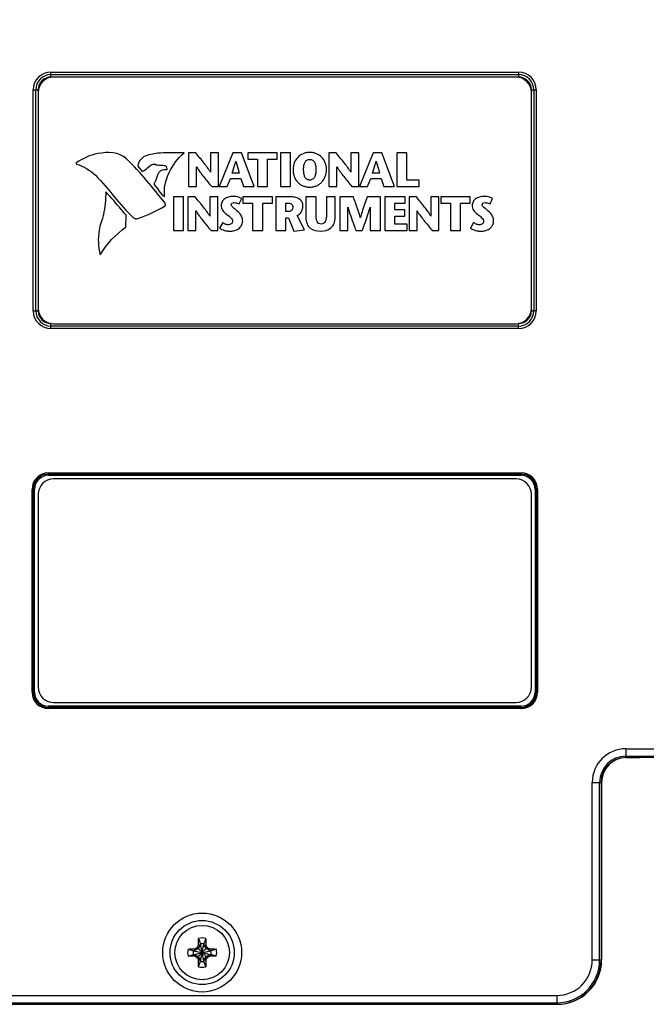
# Model space of a CAD drawing. Header units: inches. Extents: x 0 to 22, y 0 to 17.
# Tile 28 of 42: x 10.4 to 13, y 6.5 to 10.5. Entities that reach past the tile are written whole.
import ezdxf

# ---------------------------------------------------------------- set-up
doc = ezdxf.new("R2010")
doc.units = ezdxf.units.IN
doc.header["$LTSCALE"] = 1.21
doc.header["$MEASUREMENT"] = 0
doc.layers.get('0').update_dxf_attribs({"linetype": 'CONTINUOUS'})
doc.layers.add('DIMENSIONS', color=7, linetype='CONTINUOUS')
doc.styles.get("Standard").update_dxf_attribs({"font": 'txt', "width": 0.8})
doc.dimstyles.new('DIMSTYLE_1', dxfattribs={"dimtxt": 0.125, "dimasz": 0.18, "dimexe": 0.18, "dimexo": 0.0625, "dimgap": 0.09, "dimtad": 0, "dimtih": 1, "dimtoh": 1, "dimdec": 3, "dimzin": 4, "dimdsep": 46, "dimtxsty": 'STANDARD', "dimblk": '_FILLED', "dimblk1": '_FILLED', "dimblk2": '_FILLED', "dimcen": 0.09, "dimadec": 0, "dimazin": 0, "dimtp": 0.01, "dimtm": 0.01, "dimtfac": 1, "dimtdec": 3, "dimtofl": 0, "dimtmove": 0, "dimatfit": 3, "dimldrblk": '_FILLED', "dimfxl": 1, "dimtolj": 1, "dimtzin": 4, "dimarcsym": 0})

# ---------------------------------------------------------------- blocks, each defined once
blk = doc.blocks.new('_FILLED')
at = {"color": 0, "linetype": 'BYBLOCK'}
blk.add_solid([(0, 0), (-1, 0.174), (-1, -0.174)], dxfattribs=at)
blk = doc.blocks.new('*D2')
at = {"layer": 'DIMENSIONS', "color": 2, "linetype": 'CONTINUOUS'}
for p, q in [((8.3069, 9.4648), (8.3069, 13.3933)), ((13.8435, 11.6722), (13.8435, 13.3933)), ((8.3069, 13.2683), (10.3002, 13.2683)), ((13.8435, 13.2683), (11.8502, 13.2683))]:
    blk.add_line(p, q, dxfattribs=at)
at = {"layer": 'DIMENSIONS', "color": 2, "linetype": 'CONTINUOUS', "xscale": 0.18, "yscale": 0.18, "zscale": 0.18, "rotation": 180}
blk.add_blockref('_FILLED', (8.3069, 13.2683), dxfattribs=at)
at = {"layer": 'DIMENSIONS', "color": 2, "linetype": 'CONTINUOUS', "xscale": 0.18, "yscale": 0.18, "zscale": 0.18}
blk.add_blockref('_FILLED', (13.8435, 13.2683), dxfattribs=at)
at = {"layer": 'DIMENSIONS', "color": 2, "linetype": 'CONTINUOUS', "insert": (11.0752, 13.3308), "char_height": 0.125, "width": 1.425, "attachment_point": 2, "line_spacing_factor": 0.9}
blk.add_mtext('5.537{\\Ftxt.shx;\\W1.000000;\\H0.125000; }[140.63]', dxfattribs=at)

msp = doc.modelspace()

# ---------------------------------------------------------------- linework, layer by layer
at = {"color": 7, "linetype": 'CONTINUOUS'}
for p, q in [((10.5675, 10.2612), (10.5675, 10.2812)), ((10.5675, 10.2812), (12.4635, 10.2812)), ((10.5675, 10.2712), (12.4635, 10.2712)), ((10.5675, 10.2712), (12.4635, 10.2712)), ((10.5675, 10.2612), (12.4635, 10.2612)), ((12.4535, 10.2608), (10.5775, 10.2608)), ((12.4635, 10.2812), (12.4635, 10.2612)), ((10.4956, 9.3133), (10.4956, 10.2093)), ((10.4956, 10.2093), (10.5056, 10.2093)), ((10.5056, 9.3133), (10.5056, 10.2093)), ((10.5056, 9.3133), (10.5056, 10.2093)), ((10.5156, 10.2093), (10.5056, 10.2093)), ((10.5056, 10.2093), (10.5056, 10.2093)), ((10.5155, 10.1988), (10.5155, 9.3228)), ((10.5156, 10.2024), (10.5156, 10.2093)), ((12.5154, 10.2093), (12.5355, 10.2093)), ((12.5154, 10.2093), (12.5154, 10.2024)), ((12.5155, 9.3228), (12.5155, 10.1988)), ((12.5254, 10.2093), (12.5254, 9.3133)), ((12.5255, 10.2093), (12.5255, 9.3133)), ((12.5355, 10.2093), (12.5355, 9.3133)), ((11.1253, 9.9533), (11.1253, 9.8171)), ((11.1551, 9.9533), (11.1253, 9.9533)), ((11.2142, 9.9533), (11.2142, 9.8752)), ((11.2465, 9.9533), (11.2142, 9.9533)), ((11.2465, 9.8171), (11.2465, 9.9533)), ((11.3053, 9.9533), (11.2498, 9.8171)), ((11.3397, 9.9533), (11.3053, 9.9533)), ((11.3915, 9.8171), (11.3397, 9.9533)), ((11.3652, 9.9533), (11.3652, 9.9278)), ((11.4848, 9.9533), (11.3652, 9.9533)), ((11.4848, 9.9278), (11.4848, 9.9533)), ((11.4981, 9.9533), (11.4981, 9.8171)), ((11.5391, 9.9533), (11.4981, 9.9533)), ((11.5391, 9.8171), (11.5391, 9.9533)), ((11.7241, 9.9533), (11.6944, 9.9533)), ((11.6944, 9.9533), (11.6944, 9.8171)), ((11.8156, 9.9533), (11.7833, 9.9533)), ((11.7833, 9.9533), (11.7833, 9.8752)), ((11.8156, 9.8171), (11.8156, 9.9533)), ((11.8743, 9.9533), (11.8189, 9.8171)), ((11.9087, 9.9533), (11.8743, 9.9533)), ((11.9605, 9.8171), (11.9087, 9.9533)), ((12.0107, 9.9533), (11.9696, 9.9533)), ((11.9696, 9.9533), (11.9696, 9.8171)), ((12.0107, 9.8426), (12.0107, 9.9533)), ((11.317, 9.9198), (11.3173, 9.9198)), ((11.3652, 9.9278), (11.4045, 9.9278)), ((11.4045, 9.9278), (11.4045, 9.8171)), ((11.4456, 9.8171), (11.4456, 9.9278)), ((11.4456, 9.9278), (11.4848, 9.9278)), ((11.886, 9.9198), (11.8864, 9.9198)), ((10.9196, 9.9002), (10.9377, 9.8787)), ((11.1576, 9.8171), (11.1576, 9.8968)), ((11.1576, 9.8968), (11.158, 9.8968)), ((11.2142, 9.8752), (11.2138, 9.8752)), ((11.3306, 9.8712), (11.302, 9.8712)), ((11.7267, 9.8968), (11.7271, 9.8968)), ((11.7267, 9.8171), (11.7267, 9.8968)), ((11.7833, 9.8752), (11.7829, 9.8752)), ((11.8996, 9.8712), (11.871, 9.8712)), ((11.2819, 9.8171), (11.295, 9.8496)), ((11.295, 9.8496), (11.3372, 9.8496)), ((11.3372, 9.8496), (11.3479, 9.8171)), ((11.851, 9.8171), (11.864, 9.8496)), ((11.864, 9.8496), (11.9062, 9.8496)), ((11.9062, 9.8496), (11.9169, 9.8171)), ((12.0605, 9.8426), (12.0107, 9.8426)), ((12.0605, 9.8171), (12.0605, 9.8426)), ((11.1253, 9.8171), (11.1576, 9.8171)), ((11.2191, 9.8171), (11.2465, 9.8171)), ((11.2498, 9.8171), (11.2819, 9.8171)), ((11.3479, 9.8171), (11.3915, 9.8171)), ((11.4045, 9.8171), (11.4456, 9.8171)), ((11.4981, 9.8171), (11.5391, 9.8171)), ((11.6944, 9.8171), (11.7267, 9.8171)), ((11.7881, 9.8171), (11.8156, 9.8171)), ((11.8189, 9.8171), (11.851, 9.8171)), ((11.9169, 9.8171), (11.9605, 9.8171)), ((11.9696, 9.8171), (12.0605, 9.8171)), ((11.0641, 9.7749), (11.0641, 9.6387)), ((11.1051, 9.7749), (11.0641, 9.7749)), ((11.1051, 9.6387), (11.1051, 9.7749)), ((11.1226, 9.7749), (11.1226, 9.6387)), ((11.1524, 9.7749), (11.1226, 9.7749)), ((11.2115, 9.7749), (11.2115, 9.6969)), ((11.2438, 9.7749), (11.2115, 9.7749)), ((11.2438, 9.6387), (11.2438, 9.7749)), ((11.3304, 9.7467), (11.3409, 9.7681)), ((11.3459, 9.7749), (11.3459, 9.7494)), ((11.4656, 9.7749), (11.3459, 9.7749)), ((11.3459, 9.7494), (11.3852, 9.7494)), ((11.3852, 9.7494), (11.3852, 9.6387)), ((11.4263, 9.7494), (11.4656, 9.7494)), ((11.4263, 9.6387), (11.4263, 9.7494)), ((11.4656, 9.7494), (11.4656, 9.7749)), ((11.5395, 9.7749), (11.4788, 9.7749)), ((11.4788, 9.7749), (11.4788, 9.6387)), ((11.5199, 9.7494), (11.5308, 9.7494)), ((11.5199, 9.716), (11.5199, 9.7494)), ((11.6422, 9.7749), (11.6012, 9.7749)), ((11.6012, 9.7749), (11.6012, 9.6916)), ((11.6422, 9.7037), (11.6422, 9.7749)), ((11.7201, 9.7749), (11.6847, 9.7749)), ((11.6847, 9.7749), (11.6847, 9.7043)), ((11.7201, 9.6926), (11.7201, 9.7749)), ((11.794, 9.7749), (11.7383, 9.7749)), ((11.7383, 9.7749), (11.7383, 9.6387)), ((11.9035, 9.7749), (11.849, 9.7749)), ((11.9035, 9.6387), (11.9035, 9.7749)), ((12.0037, 9.7749), (11.921, 9.7749)), ((11.921, 9.7749), (11.921, 9.6387)), ((11.9621, 9.7494), (12.0037, 9.7494)), ((11.9621, 9.7226), (11.9621, 9.7494)), ((12.0037, 9.7494), (12.0037, 9.7749)), ((12.0492, 9.7749), (12.0195, 9.7749)), ((12.0195, 9.7749), (12.0195, 9.6387)), ((12.1407, 9.7749), (12.1084, 9.7749)), ((12.1084, 9.7749), (12.1084, 9.6969)), ((12.1407, 9.6387), (12.1407, 9.7749)), ((12.2677, 9.7749), (12.1481, 9.7749)), ((12.1481, 9.7749), (12.1481, 9.7494)), ((12.1481, 9.7494), (12.1873, 9.7494)), ((12.1873, 9.7494), (12.1873, 9.6387)), ((12.2284, 9.7494), (12.2677, 9.7494)), ((12.2284, 9.6387), (12.2284, 9.7494)), ((12.2677, 9.7494), (12.2677, 9.7749)), ((12.348, 9.7467), (12.3585, 9.7681)), ((11.1549, 9.6387), (11.1549, 9.7185)), ((11.1549, 9.7185), (11.1553, 9.7185)), ((11.5316, 9.716), (11.5199, 9.716)), ((11.7706, 9.7341), (11.771, 9.7341)), ((11.7706, 9.6387), (11.7706, 9.7341)), ((11.8621, 9.7341), (11.8624, 9.7341)), ((11.8624, 9.7341), (11.8624, 9.6387)), ((12.0027, 9.7226), (11.9621, 9.7226)), ((12.0027, 9.6971), (12.0027, 9.7226)), ((12.0518, 9.7185), (12.0521, 9.7185)), ((12.0518, 9.6387), (12.0518, 9.7185)), ((10.8715, 9.6524), (10.8722, 9.7004)), ((11.2115, 9.6969), (11.2111, 9.6969)), ((11.2637, 9.6714), (11.2512, 9.6489)), ((11.5199, 9.6903), (11.5306, 9.6903)), ((11.5199, 9.6387), (11.5199, 9.6903)), ((11.5306, 9.6903), (11.5522, 9.6364)), ((11.5961, 9.6409), (11.566, 9.6992)), ((11.8222, 9.6911), (11.8218, 9.6911)), ((11.9621, 9.6971), (12.0027, 9.6971)), ((11.9621, 9.6642), (11.9621, 9.6971)), ((12.0121, 9.6642), (11.9621, 9.6642)), ((12.0121, 9.6387), (12.0121, 9.6642)), ((12.1084, 9.6969), (12.108, 9.6969)), ((12.2813, 9.6714), (12.2689, 9.6489)), ((11.0641, 9.6387), (11.1051, 9.6387)), ((11.1226, 9.6387), (11.1549, 9.6387)), ((11.2164, 9.6387), (11.2438, 9.6387)), ((11.3852, 9.6387), (11.4263, 9.6387)), ((11.4788, 9.6387), (11.5199, 9.6387)), ((11.5522, 9.6364), (11.5961, 9.6409)), ((11.7383, 9.6387), (11.7706, 9.6387)), ((11.8039, 9.6387), (11.8298, 9.6387)), ((11.8624, 9.6387), (11.9035, 9.6387)), ((11.921, 9.6387), (12.0121, 9.6387)), ((12.0195, 9.6387), (12.0518, 9.6387)), ((12.1132, 9.6387), (12.1407, 9.6387)), ((12.1873, 9.6387), (12.2284, 9.6387)), ((10.4956, 9.3133), (10.5156, 9.3133)), ((10.5156, 9.3133), (10.5156, 9.3192)), ((12.5154, 9.3192), (12.5154, 9.3133)), ((12.5154, 9.3133), (12.5254, 9.3133)), ((12.5255, 9.3133), (12.5254, 9.3133)), ((12.5355, 9.3133), (12.5255, 9.3133)), ((10.5675, 9.2414), (10.5675, 9.2614)), ((10.5689, 9.2614), (10.5675, 9.2614)), ((12.4635, 9.2514), (10.5675, 9.2514)), ((12.4635, 9.2514), (10.5675, 9.2514)), ((12.4635, 9.2414), (10.5675, 9.2414)), ((10.5775, 9.2608), (12.4535, 9.2608)), ((12.4635, 9.2614), (12.4622, 9.2614)), ((12.4635, 9.2414), (12.4635, 9.2614)), ((10.5575, 8.6562), (12.4735, 8.6562)), ((10.5575, 8.6462), (10.5575, 8.6562)), ((10.5575, 8.6512), (12.4735, 8.6512)), ((10.5575, 8.6462), (12.4735, 8.6462)), ((12.4535, 8.6313), (10.5775, 8.6313)), ((12.4735, 8.6462), (12.4735, 8.6562)), ((10.4906, 8.5893), (10.5006, 8.5893)), ((10.4906, 7.7673), (10.4906, 8.5893)), ((10.4956, 7.7673), (10.4956, 8.5893)), ((10.5006, 7.7673), (10.5006, 8.5893)), ((12.5305, 8.5893), (12.5405, 8.5893)), ((12.5305, 8.5893), (12.5305, 7.7673)), ((12.5355, 8.5893), (12.5355, 7.7673)), ((12.5405, 8.5893), (12.5405, 7.7673)), ((10.5155, 8.5693), (10.5155, 7.7873)), ((12.5155, 7.7873), (12.5155, 8.5693)), ((10.4906, 7.7673), (10.5006, 7.7673)), ((12.5305, 7.7673), (12.5405, 7.7673)), ((12.4735, 7.7103), (10.5575, 7.7103)), ((10.5575, 7.7103), (10.5575, 7.7003)), ((12.4735, 7.7053), (10.5575, 7.7053)), ((10.5775, 7.7253), (12.4535, 7.7253)), ((12.4735, 7.7003), (12.4735, 7.7103)), ((12.4735, 7.7003), (10.5575, 7.7003)), ((12.8985, 7.5374), (13.1698, 7.5374)), ((12.8985, 7.5374), (12.8985, 7.5014)), ((12.8985, 7.5074), (13.1496, 7.5074)), ((12.9557, 7.5014), (12.8985, 7.5014)), ((12.9535, 7.5014), (12.9541, 7.502)), ((13.1442, 7.502), (12.9541, 7.502)), ((12.9557, 7.502), (12.9557, 7.5014)), ((12.9562, 7.502), (12.9557, 7.5014)), ((12.7624, 7.4013), (12.7984, 7.4013)), ((12.7624, 6.6813), (12.7624, 7.4013)), ((12.7924, 6.6813), (12.7924, 7.4013)), ((12.7984, 7.4013), (12.7984, 6.6813)), ((12.8004, 7.4013), (12.8004, 6.6813)), ((11.1663, 6.7687), (11.1733, 6.7467)), ((11.1878, 6.6759), (11.1733, 6.7467)), ((11.1733, 6.7467), (11.1733, 6.7438)), ((11.1733, 6.6759), (11.1878, 6.7467)), ((11.1948, 6.7687), (11.1878, 6.7467)), ((11.1878, 6.7438), (11.1878, 6.7467)), ((11.1231, 6.7255), (11.1451, 6.7185)), ((11.1451, 6.704), (11.2159, 6.7185)), ((11.1481, 6.7185), (11.1451, 6.7185)), ((11.1451, 6.7185), (11.2159, 6.704)), ((11.164, 6.7278), (11.1481, 6.7185)), ((11.1515, 6.7265), (11.1481, 6.7185)), ((11.1481, 6.704), (11.213, 6.7185)), ((11.1481, 6.7185), (11.213, 6.704)), ((11.1575, 6.73), (11.1602, 6.7316)), ((11.1602, 6.7316), (11.1618, 6.7343)), ((11.1602, 6.7316), (11.2009, 6.6909)), ((11.1602, 6.6909), (11.2009, 6.7316)), ((11.1733, 6.7438), (11.164, 6.7278)), ((11.1653, 6.7403), (11.1733, 6.7438)), ((11.1878, 6.6788), (11.1733, 6.7438)), ((11.1733, 6.6788), (11.1878, 6.7438)), ((11.1878, 6.7438), (11.1958, 6.7403)), ((11.197, 6.7278), (11.1878, 6.7438)), ((11.213, 6.7185), (11.197, 6.7278)), ((11.1993, 6.7343), (11.2009, 6.7316)), ((11.2009, 6.7316), (11.2036, 6.73)), ((11.2095, 6.7265), (11.213, 6.7185)), ((11.2159, 6.7185), (11.213, 6.7185)), ((11.238, 6.7255), (11.2159, 6.7185)), ((11.1231, 6.697), (11.1451, 6.704)), ((11.1451, 6.704), (11.1481, 6.704)), ((11.1481, 6.704), (11.164, 6.6948)), ((11.1515, 6.696), (11.1481, 6.704)), ((11.1602, 6.6909), (11.1575, 6.6925)), ((11.1618, 6.6882), (11.1602, 6.6909)), ((11.164, 6.6948), (11.1733, 6.6788)), ((11.1733, 6.6788), (11.1653, 6.6823)), ((11.1663, 6.6538), (11.1733, 6.6759)), ((11.1733, 6.6788), (11.1733, 6.6759)), ((11.1878, 6.6788), (11.197, 6.6948)), ((11.1958, 6.6823), (11.1878, 6.6788)), ((11.1878, 6.6759), (11.1878, 6.6788)), ((11.1948, 6.6538), (11.1878, 6.6759)), ((11.197, 6.6948), (11.213, 6.704)), ((11.2009, 6.6909), (11.1993, 6.6882)), ((11.2036, 6.6925), (11.2009, 6.6909)), ((11.213, 6.704), (11.2095, 6.696)), ((11.213, 6.704), (11.2159, 6.704)), ((11.238, 6.697), (11.2159, 6.704)), ((12.7624, 6.6813), (12.7984, 6.6813)), ((10.246, 6.5074), (12.6185, 6.5074)), ((10.2491, 6.5374), (12.6185, 6.5374)), ((12.6185, 6.5374), (12.6185, 6.5014)), ((10.2454, 6.5014), (12.6205, 6.5014))]:
    msp.add_line(p, q, dxfattribs=at)
for radius in [0.16, 0.13, 0.1102]:
    msp.add_circle((11.1805, 6.7113), radius, dxfattribs=at)
for centre, radius, start, end in [((10.5675, 10.2093), 0.0719, 90, 180), ((10.5675, 10.2093), 0.0619, 90, 180), ((10.5675, 10.2093), 0.0619, 90, 180), ((10.5775, 10.1988), 0.062, 90, 180), ((10.5675, 10.2093), 0.0519, 90, 180), ((12.4535, 10.1988), 0.062, 0, 90), ((12.4635, 10.2093), 0.0719, 0, 90), ((12.4635, 10.2093), 0.0619, 0, 90), ((12.4635, 10.2093), 0.0619, 0, 90), ((12.4635, 10.2093), 0.0519, 0, 90), ((10.5675, 9.3133), 0.0719, 180, 270), ((10.5675, 9.3133), 0.0619, 180, 270), ((10.5675, 9.3133), 0.0619, 180, 270), ((10.5775, 9.3228), 0.062, 180, 270), ((10.5675, 9.3133), 0.0519, 180, 270), ((12.4535, 9.3228), 0.062, 270, 360), ((12.4635, 9.3133), 0.0719, 270, 360), ((12.4635, 9.3133), 0.0619, 270, 360), ((12.4635, 9.3133), 0.0619, 270, 360), ((12.4635, 9.3133), 0.0519, 270, 360), ((10.5575, 8.5893), 0.067, 90, 180), ((10.5575, 8.5893), 0.062, 90, 180), ((10.5575, 8.5893), 0.057, 90, 180), ((10.5775, 8.5693), 0.062, 90, 180), ((12.4535, 8.5693), 0.062, 0, 90), ((12.4735, 8.5893), 0.067, 0, 90), ((12.4735, 8.5893), 0.062, 0, 90), ((12.4735, 8.5893), 0.057, 0, 90), ((10.5775, 7.7873), 0.062, 180, 270), ((12.4535, 7.7873), 0.062, 270, 360), ((10.5575, 7.7673), 0.067, 180, 270), ((10.5575, 7.7673), 0.062, 180, 270), ((10.5575, 7.7673), 0.057, 180, 270), ((12.4735, 7.7673), 0.067, 270, 360), ((12.4735, 7.7673), 0.062, 270, 360), ((12.4735, 7.7673), 0.057, 270, 360), ((12.8985, 7.4013), 0.1361, 90, 180), ((12.8985, 7.4013), 0.1061, 90, 180), ((12.8985, 7.4013), 0.1002, 90, 180), ((12.9005, 7.4013), 0.1002, 90, 180), ((11.1805, 6.7113), 0.0591, 76.0607, 103.9393), ((11.1805, 6.7113), 0.0361, 78.3738, 101.6262), ((11.1805, 6.7113), 0.0591, 166.0606, 193.9394), ((11.1805, 6.7113), 0.0361, 168.3738, 191.6262), ((12.213, 4.9171), 2.0979, 120.2091, 120.3969), ((11.1805, 6.7113), 0.0297, 129.0984, 140.9016), ((13.0476, 5.6362), 2.1823, 149.6067, 149.7872), ((9.3863, 5.6788), 2.0979, 30.2091, 30.3969), ((11.1805, 6.7113), 0.0297, 39.0984, 50.9016), ((10.1055, 4.8442), 2.1823, 59.6067, 59.7872), ((11.1805, 6.7113), 0.0361, 348.3738, 11.6262), ((11.1806, 6.7113), 0.0591, 346.0606, 13.9394), ((12.2556, 8.5784), 2.1823, 239.6067, 239.7872), ((11.1805, 6.7113), 0.0297, 219.0984, 230.9016), ((12.9747, 7.7437), 2.0979, 210.2091, 210.3969), ((11.1805, 6.7113), 0.0361, 258.3738, 281.6262), ((9.3134, 7.7863), 2.1823, 329.6067, 329.7872), ((11.1805, 6.7113), 0.0297, 309.0984, 320.9016), ((10.1481, 8.5055), 2.0979, 300.2091, 300.3969), ((12.6185, 6.6813), 0.1798, 270, 360), ((12.6185, 6.6813), 0.1739, 270, 360), ((12.6185, 6.6813), 0.1439, 270, 360), ((12.6205, 6.6813), 0.1798, 270, 360), ((11.1805, 6.7112), 0.0591, 256.0607, 283.9393)]:
    msp.add_arc(centre, radius, start, end, dxfattribs=at)
for points in [[(10.7569, 9.9506), (10.724, 9.9446), (10.6973, 9.9315), (10.6696, 9.9126)], [(10.874, 9.9289), (10.8431, 9.9587), (10.7983, 9.9581), (10.7569, 9.9506)], [(10.6696, 9.9126), (10.6683, 9.9117), (10.6687, 9.9088), (10.671, 9.9081)], [(10.671, 9.9081), (10.7, 9.8991), (10.726, 9.8839), (10.7476, 9.8626)], [(11.0309, 9.7494), (10.9797, 9.8137), (10.9324, 9.8727), (10.874, 9.9289)], [(10.974, 9.9044), (10.9786, 9.9068), (10.9844, 9.9092), (10.9893, 9.9073)], [(10.7476, 9.8626), (10.8036, 9.8074), (10.8436, 9.7439), (10.902, 9.6908)], [(10.9985, 9.8603), (10.9954, 9.8483), (10.9895, 9.8372), (10.9839, 9.8262)], [(10.9839, 9.8262), (10.9993, 9.8096), (11.0109, 9.7894), (11.0283, 9.7751)], [(11.031, 9.739), (11.0328, 9.7399), (11.033, 9.7468), (11.0309, 9.7494)], [(10.9198, 9.6869), (10.9586, 9.7012), (10.9946, 9.7182), (11.031, 9.739)], [(10.902, 9.6908), (10.9058, 9.6873), (10.9136, 9.6846), (10.9198, 9.6869)], [(10.7668, 9.5408), (10.7931, 9.5845), (10.83, 9.6228), (10.8715, 9.6524)]]:
    msp.add_open_spline(points, degree=3, dxfattribs=at)
for points, knots in [([(10.9565, 9.9431), (10.9471, 9.9404), (10.9296, 9.9293), (10.9202, 9.9101), (10.9196, 9.9002)], [0, 0, 0, 0, 0.496883, 1, 1, 1, 1]), ([(11.107, 9.9542), (11.0833, 9.954), (11.0435, 9.9545), (10.9928, 9.9522), (10.9668, 9.946), (10.9565, 9.9431)], [0, 0, 0, 0, 0.471091, 0.788847, 1, 1, 1, 1]), ([(11.0283, 9.7751), (11.024, 9.8081), (11.0397, 9.8777), (11.0819, 9.9317), (11.107, 9.9542)], [0, 0, 0, 0, 0.497293, 1, 1, 1, 1]), ([(11.2138, 9.8752), (11.2069, 9.8885), (11.1866, 9.9143), (11.1662, 9.9396), (11.1551, 9.9533)], [0, 0, 0, 0, 0.459789, 1, 1, 1, 1]), ([(11.6844, 9.8867), (11.6844, 9.8963), (11.6809, 9.9144), (11.6665, 9.9366), (11.6484, 9.9492), (11.6311, 9.9546), (11.6168, 9.9561), (11.6024, 9.9546), (11.5851, 9.9492), (11.567, 9.9366), (11.5526, 9.9144), (11.549, 9.8963), (11.549, 9.8867)], [0, 0, 0, 0, 0.124958, 0.249916, 0.374873, 0.437352, 0.499831, 0.562352, 0.624873, 0.749916, 0.874958, 1, 1, 1, 1]), ([(11.7829, 9.8752), (11.7759, 9.8885), (11.7556, 9.9143), (11.7352, 9.9396), (11.7241, 9.9533)], [0, 0, 0, 0, 0.459732, 1, 1, 1, 1]), ([(10.9377, 9.8787), (10.9413, 9.8798), (10.9547, 9.8869), (10.9641, 9.8993), (10.974, 9.9044)], [0, 0, 0, 0, 0.251756, 1, 1, 1, 1]), ([(10.9893, 9.9073), (10.9961, 9.9047), (11.0103, 9.9032), (11.0244, 9.9036), (11.0308, 9.9018)], [0, 0, 0, 0, 0.522635, 1, 1, 1, 1]), ([(11.0308, 9.9018), (11.0342, 9.9009), (11.0365, 9.8935), (11.037, 9.8892), (11.0379, 9.8848), (11.0371, 9.8848)], [0, 0, 0, 0, 0.567394, 0.867669, 1, 1, 1, 1]), ([(11.302, 9.8712), (11.3056, 9.8829), (11.3111, 9.8989), (11.3157, 9.9153), (11.317, 9.9198)], [0, 0, 0, 0, 0.723558, 1, 1, 1, 1]), ([(11.3173, 9.9198), (11.3204, 9.9074), (11.3249, 9.8912), (11.3295, 9.8751), (11.3306, 9.8712)], [0, 0, 0, 0, 0.759426, 1, 1, 1, 1]), ([(11.5919, 9.8867), (11.5919, 9.8928), (11.5928, 9.9038), (11.5972, 9.9168), (11.6036, 9.9237), (11.6105, 9.9267), (11.6168, 9.9274), (11.623, 9.9267), (11.6299, 9.9237), (11.6363, 9.9168), (11.6407, 9.9038), (11.6417, 9.8928), (11.6417, 9.8867)], [0, 0, 0, 0, 0.125094, 0.250188, 0.375283, 0.43783, 0.500377, 0.56283, 0.625283, 0.750188, 0.875094, 1, 1, 1, 1]), ([(11.871, 9.8712), (11.8747, 9.8829), (11.8802, 9.8989), (11.8848, 9.9153), (11.886, 9.9198)], [0, 0, 0, 0, 0.72359, 1, 1, 1, 1]), ([(11.8864, 9.9198), (11.8895, 9.9074), (11.894, 9.8912), (11.8985, 9.8751), (11.8996, 9.8712)], [0, 0, 0, 0, 0.759402, 1, 1, 1, 1]), ([(11.0371, 9.8848), (11.0289, 9.885), (11.0159, 9.8841), (11.0029, 9.8727), (10.9997, 9.8647), (10.9985, 9.8603)], [0, 0, 0, 0, 0.493843, 0.725062, 1, 1, 1, 1]), ([(11.158, 9.8968), (11.166, 9.883), (11.1865, 9.8563), (11.2079, 9.8306), (11.2191, 9.8171)], [0, 0, 0, 0, 0.476922, 1, 1, 1, 1]), ([(11.549, 9.8867), (11.549, 9.8766), (11.5523, 9.8574), (11.5636, 9.8381), (11.5766, 9.8264), (11.5882, 9.8199), (11.5994, 9.8164), (11.609, 9.815), (11.6168, 9.8146), (11.6245, 9.815), (11.6342, 9.8164), (11.6453, 9.8199), (11.6569, 9.8264), (11.6699, 9.8381), (11.6812, 9.8574), (11.6844, 9.8766), (11.6844, 9.8867)], [0, 0, 0, 0, 0.125, 0.25, 0.3125, 0.375, 0.4375, 0.46875, 0.5, 0.53125, 0.5625, 0.625, 0.6875, 0.75, 0.875, 1, 1, 1, 1]), ([(11.6417, 9.8867), (11.6417, 9.8803), (11.6408, 9.8684), (11.6373, 9.8568), (11.6328, 9.8499), (11.6285, 9.8461), (11.6241, 9.8441), (11.6201, 9.8433), (11.6168, 9.8431), (11.6134, 9.8433), (11.6094, 9.8441), (11.605, 9.8461), (11.6007, 9.8499), (11.5962, 9.8568), (11.5927, 9.8684), (11.5919, 9.8803), (11.5919, 9.8867)], [0, 0, 0, 0, 0.125, 0.25, 0.3125, 0.375, 0.4375, 0.46875, 0.5, 0.53125, 0.5625, 0.625, 0.6875, 0.75, 0.875, 1, 1, 1, 1]), ([(11.7271, 9.8968), (11.7351, 9.883), (11.7556, 9.8563), (11.777, 9.8306), (11.7881, 9.8171)], [0, 0, 0, 0, 0.476954, 1, 1, 1, 1]), ([(10.7904, 9.7958), (10.789, 9.7646), (10.7863, 9.7224), (10.7746, 9.6821), (10.771, 9.6721)], [0, 0, 0, 0, 0.745915, 1, 1, 1, 1]), ([(10.8722, 9.7004), (10.8658, 9.7083), (10.839, 9.7405), (10.8112, 9.7718), (10.7904, 9.7958)], [0, 0, 0, 0, 0.243653, 1, 1, 1, 1]), ([(11.2111, 9.6969), (11.2041, 9.7102), (11.1839, 9.736), (11.1635, 9.7613), (11.1524, 9.7749)], [0, 0, 0, 0, 0.45979, 1, 1, 1, 1]), ([(11.3409, 9.7681), (11.3369, 9.7706), (11.329, 9.7737), (11.3191, 9.7761), (11.3115, 9.7771), (11.3042, 9.7774), (11.2959, 9.7768), (11.2844, 9.7743), (11.2716, 9.7683), (11.2603, 9.7563), (11.2576, 9.7458), (11.2576, 9.7407)], [0, 0, 0, 0, 0.137544, 0.2402, 0.297698, 0.358749, 0.450024, 0.537745, 0.701239, 0.851236, 1, 1, 1, 1]), ([(11.323, 9.7173), (11.3174, 9.7225), (11.3093, 9.7287), (11.3004, 9.737), (11.2972, 9.7436), (11.3014, 9.751), (11.3072, 9.7518), (11.3103, 9.7518)], [0, 0, 0, 0, 0.433716, 0.583598, 0.696021, 0.82172, 1, 1, 1, 1]), ([(11.3103, 9.7518), (11.3157, 9.7518), (11.3228, 9.7506), (11.329, 9.7476), (11.3304, 9.7467)], [0, 0, 0, 0, 0.765643, 1, 1, 1, 1]), ([(11.5308, 9.7494), (11.5349, 9.7494), (11.5449, 9.7478), (11.5479, 9.7375), (11.5479, 9.7327)], [0, 0, 0, 0, 0.460853, 1, 1, 1, 1]), ([(11.5889, 9.7385), (11.5889, 9.7437), (11.587, 9.7541), (11.5764, 9.7666), (11.5596, 9.7737), (11.5467, 9.7749), (11.5395, 9.7749)], [0, 0, 0, 0, 0.22459, 0.440468, 0.688895, 1, 1, 1, 1]), ([(11.8218, 9.6911), (11.8156, 9.7127), (11.8063, 9.7407), (11.7963, 9.7684), (11.794, 9.7749)], [0, 0, 0, 0, 0.764325, 1, 1, 1, 1]), ([(11.849, 9.7749), (11.8421, 9.7547), (11.8325, 9.7269), (11.8243, 9.6987), (11.8222, 9.6911)], [0, 0, 0, 0, 0.729298, 1, 1, 1, 1]), ([(12.108, 9.6969), (12.101, 9.7102), (12.0807, 9.736), (12.0603, 9.7613), (12.0492, 9.7749)], [0, 0, 0, 0, 0.459723, 1, 1, 1, 1]), ([(12.3585, 9.7681), (12.3545, 9.7706), (12.3467, 9.7737), (12.3367, 9.7761), (12.3291, 9.7771), (12.3219, 9.7774), (12.3136, 9.7768), (12.302, 9.7743), (12.2893, 9.7683), (12.278, 9.7563), (12.2753, 9.7458), (12.2753, 9.7407)], [0, 0, 0, 0, 0.137545, 0.240177, 0.297651, 0.358668, 0.449988, 0.537732, 0.701235, 0.851225, 1, 1, 1, 1]), ([(12.3407, 9.7173), (12.3351, 9.7225), (12.3269, 9.7287), (12.318, 9.737), (12.3149, 9.7436), (12.319, 9.751), (12.3249, 9.7518), (12.328, 9.7518)], [0, 0, 0, 0, 0.433798, 0.583708, 0.696152, 0.821814, 1, 1, 1, 1]), ([(12.328, 9.7518), (12.3333, 9.7518), (12.3404, 9.7506), (12.3466, 9.7476), (12.348, 9.7467)], [0, 0, 0, 0, 0.765643, 1, 1, 1, 1]), ([(11.1553, 9.7185), (11.1633, 9.7047), (11.1838, 9.678), (11.2052, 9.6523), (11.2164, 9.6387)], [0, 0, 0, 0, 0.476939, 1, 1, 1, 1]), ([(11.2576, 9.7407), (11.2576, 9.7338), (11.2622, 9.7186), (11.2743, 9.7095), (11.2802, 9.7043)], [0, 0, 0, 0, 0.468232, 1, 1, 1, 1]), ([(11.2802, 9.7043), (11.2854, 9.6997), (11.2955, 9.6929), (11.3041, 9.6817), (11.3041, 9.6761)], [0, 0, 0, 0, 0.556242, 1, 1, 1, 1]), ([(11.3448, 9.6765), (11.3448, 9.6832), (11.3414, 9.6995), (11.3297, 9.7111), (11.323, 9.7173)], [0, 0, 0, 0, 0.422355, 1, 1, 1, 1]), ([(11.5479, 9.7327), (11.5479, 9.7287), (11.5449, 9.72), (11.536, 9.716), (11.5316, 9.716)], [0, 0, 0, 0, 0.46842, 1, 1, 1, 1]), ([(11.566, 9.6992), (11.5724, 9.7024), (11.5853, 9.7133), (11.5889, 9.7299), (11.5889, 9.7385)], [0, 0, 0, 0, 0.452886, 1, 1, 1, 1]), ([(11.6633, 9.6648), (11.6596, 9.6648), (11.6522, 9.6661), (11.645, 9.6756), (11.6426, 9.6886), (11.6422, 9.6982), (11.6422, 9.7037)], [0, 0, 0, 0, 0.218594, 0.418051, 0.670787, 1, 1, 1, 1]), ([(11.6847, 9.7043), (11.6847, 9.6986), (11.684, 9.6885), (11.6803, 9.6754), (11.6731, 9.6666), (11.6664, 9.6648), (11.6633, 9.6648)], [0, 0, 0, 0, 0.344916, 0.607367, 0.810136, 1, 1, 1, 1]), ([(11.771, 9.7341), (11.7784, 9.7095), (11.7894, 9.6777), (11.8011, 9.6462), (11.8039, 9.6387)], [0, 0, 0, 0, 0.762692, 1, 1, 1, 1]), ([(11.8298, 9.6387), (11.8382, 9.6618), (11.8496, 9.6934), (11.8595, 9.7255), (11.8621, 9.7341)], [0, 0, 0, 0, 0.732415, 1, 1, 1, 1]), ([(12.0521, 9.7185), (12.0601, 9.7047), (12.0807, 9.678), (12.1021, 9.6523), (12.1132, 9.6387)], [0, 0, 0, 0, 0.476908, 1, 1, 1, 1]), ([(12.2753, 9.7407), (12.2753, 9.7338), (12.2799, 9.7186), (12.292, 9.7095), (12.2979, 9.7043)], [0, 0, 0, 0, 0.468174, 1, 1, 1, 1]), ([(12.2979, 9.7043), (12.3031, 9.6997), (12.3131, 9.6929), (12.3218, 9.6817), (12.3218, 9.6761)], [0, 0, 0, 0, 0.556157, 1, 1, 1, 1]), ([(12.3624, 9.6765), (12.3624, 9.6832), (12.3591, 9.6995), (12.3474, 9.7111), (12.3407, 9.7173)], [0, 0, 0, 0, 0.422355, 1, 1, 1, 1]), ([(10.771, 9.6721), (10.7673, 9.6617), (10.7561, 9.6187), (10.7592, 9.573), (10.7668, 9.5408)], [0, 0, 0, 0, 0.251121, 1, 1, 1, 1]), ([(11.2512, 9.6489), (11.2568, 9.6443), (11.2674, 9.6397), (11.2802, 9.6372), (11.288, 9.6365), (11.2967, 9.6363), (11.3073, 9.6371), (11.3217, 9.6412), (11.3349, 9.6502), (11.3428, 9.6637), (11.3448, 9.6726), (11.3448, 9.6765)], [0, 0, 0, 0, 0.185574, 0.285026, 0.335816, 0.386925, 0.506394, 0.606847, 0.769472, 0.901074, 1, 1, 1, 1]), ([(11.3041, 9.6761), (11.3041, 9.672), (11.2997, 9.6635), (11.2864, 9.6609), (11.274, 9.6641), (11.2668, 9.669), (11.2637, 9.6714)], [0, 0, 0, 0, 0.24473, 0.487143, 0.757747, 1, 1, 1, 1]), ([(11.6012, 9.6916), (11.6012, 9.6829), (11.6031, 9.6667), (11.6218, 9.6406), (11.6463, 9.6364), (11.6613, 9.6364)], [0, 0, 0, 0, 0.283839, 0.513442, 1, 1, 1, 1]), ([(11.6613, 9.6364), (11.6756, 9.6364), (11.6991, 9.6419), (11.7177, 9.6674), (11.7201, 9.6838), (11.7201, 9.6926)], [0, 0, 0, 0, 0.472299, 0.710339, 1, 1, 1, 1]), ([(12.2689, 9.6489), (12.2745, 9.6443), (12.285, 9.6397), (12.2979, 9.6372), (12.3057, 9.6365), (12.3143, 9.6363), (12.3249, 9.6371), (12.3393, 9.6412), (12.3525, 9.6502), (12.3605, 9.6637), (12.3624, 9.6726), (12.3624, 9.6765)], [0, 0, 0, 0, 0.185647, 0.285098, 0.335881, 0.386981, 0.506438, 0.606882, 0.769494, 0.901084, 1, 1, 1, 1]), ([(12.3218, 9.6761), (12.3218, 9.672), (12.3173, 9.6635), (12.304, 9.6609), (12.2916, 9.6641), (12.2845, 9.669), (12.2813, 9.6714)], [0, 0, 0, 0, 0.244663, 0.487003, 0.757778, 1, 1, 1, 1]), ([(11.1653, 6.7403), (11.1653, 6.7427), (11.1654, 6.7476), (11.1656, 6.7548), (11.1659, 6.7618), (11.1662, 6.7664), (11.1663, 6.7687)], [0, 0, 0, 0, 0.257989, 0.511689, 0.759543, 1, 1, 1, 1]), ([(11.1948, 6.7687), (11.1949, 6.7664), (11.1952, 6.7618), (11.1954, 6.7548), (11.1957, 6.7476), (11.1958, 6.7427), (11.1958, 6.7403)], [0, 0, 0, 0, 0.240458, 0.488311, 0.742012, 1, 1, 1, 1]), ([(11.1231, 6.7255), (11.1254, 6.7256), (11.13, 6.7259), (11.137, 6.7262), (11.1442, 6.7264), (11.1491, 6.7265), (11.1515, 6.7265)], [0, 0, 0, 0, 0.240457, 0.488311, 0.742012, 1, 1, 1, 1]), ([(11.2095, 6.7265), (11.212, 6.7265), (11.2168, 6.7264), (11.224, 6.7262), (11.2311, 6.7259), (11.2357, 6.7256), (11.238, 6.7255)], [0, 0, 0, 0, 0.257989, 0.511689, 0.759543, 1, 1, 1, 1]), ([(11.1515, 6.696), (11.1491, 6.696), (11.1442, 6.6961), (11.137, 6.6964), (11.13, 6.6967), (11.1254, 6.6969), (11.1231, 6.697)], [0, 0, 0, 0, 0.257989, 0.511689, 0.759543, 1, 1, 1, 1]), ([(11.1663, 6.6538), (11.1662, 6.6561), (11.1659, 6.6607), (11.1656, 6.6678), (11.1654, 6.675), (11.1653, 6.6798), (11.1653, 6.6823)], [0, 0, 0, 0, 0.240458, 0.488311, 0.742012, 1, 1, 1, 1]), ([(11.1958, 6.6823), (11.1958, 6.6798), (11.1957, 6.675), (11.1954, 6.6678), (11.1952, 6.6607), (11.1949, 6.6561), (11.1948, 6.6538)], [0, 0, 0, 0, 0.257989, 0.511689, 0.759543, 1, 1, 1, 1]), ([(11.238, 6.697), (11.2357, 6.6969), (11.2311, 6.6967), (11.224, 6.6964), (11.2168, 6.6961), (11.212, 6.696), (11.2095, 6.696)], [0, 0, 0, 0, 0.240458, 0.488311, 0.742012, 1, 1, 1, 1])]:
    msp.add_open_spline(points, degree=3, knots=knots, dxfattribs=at)

# ---------------------------------------------------------------- dimensions: what is measured, and where the dimension line sits
at = {"layer": 'DIMENSIONS', "color": 2, "linetype": 'CONTINUOUS'}
dim = msp.add_linear_dim(base=(8.3069, 13.2683), p1=(13.8435, 11.6722), p2=(8.3069, 9.4648), angle=180, dimstyle='DIMSTYLE_1', dxfattribs=at)
dim.commit()
dim.dimension.update_dxf_attribs({"geometry": '*D2', "text_midpoint": (10.9252, 13.2683), "dimtype": 160})

doc.saveas('drawing.dxf')
